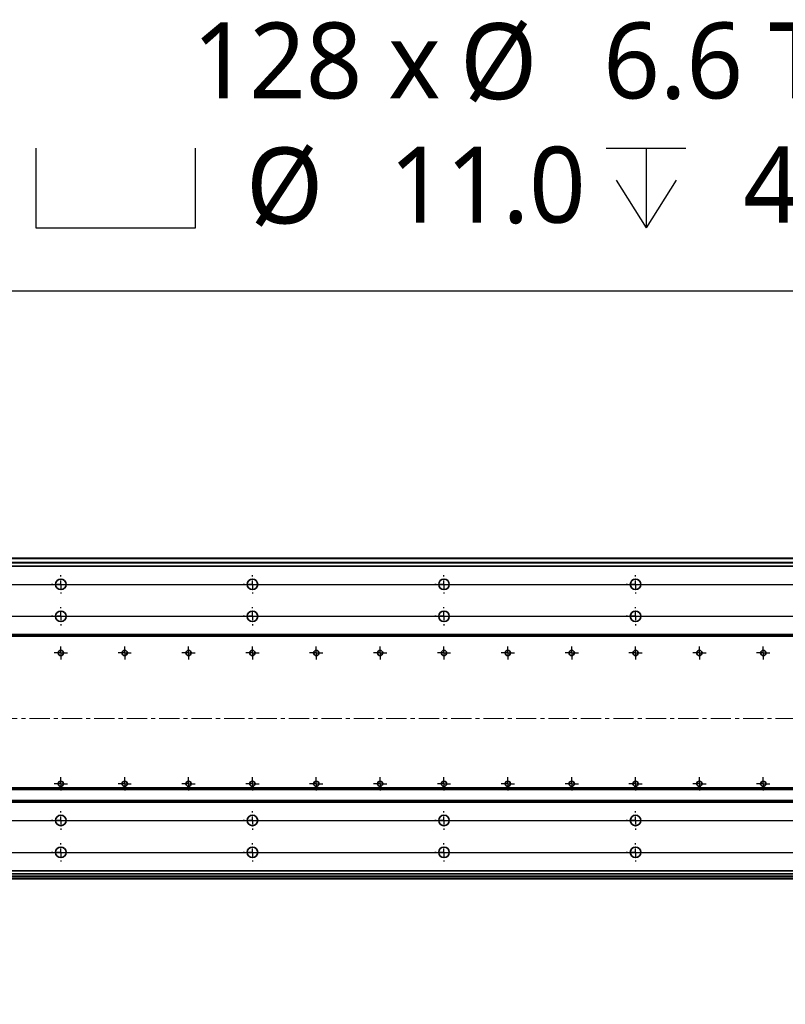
# Model space of a CAD drawing. Header units: millimetres. Extents: x 75 to 6266, y 75 to 4380.
# Tile 16 of 24: x 3172 to 3652, y 1041 to 1658. Entities that reach past the tile are written whole.
import ezdxf

# ---------------------------------------------------------------- set-up
doc = ezdxf.new("R2010")
doc.units = ezdxf.units.MM
doc.header["$LTSCALE"] = 15
doc.linetypes.add('CENTERX2', pattern=[20.32, 12.7, -2.54, 2.54, -2.54])
doc.layers.add('黑色实线', color=7, linetype='Continuous')
doc.styles.add('SLDTEXTSTYLE9', font='MSYH.TTC')
doc.dimstyles.new('SLDDIMSTYLE0', dxfattribs={"dimtxt": 52.5, "dimasz": 61.2, "dimexe": 0, "dimexo": 0.0625, "dimgap": 13.125, "dimtad": 2, "dimrnd": 1e-09, "dimzin": 4, "dimdsep": 46, "dimtxsty": 'SLDTEXTSTYLE9', "dimsah": 1, "dimcen": 0.09, "dimadec": 0, "dimazin": 1, "dimtfac": 1, "dimtmove": 0, "dimatfit": 0, "dimfxl": 0, "dimfrac": 2, "dimtolj": 1, "dimtzin": 12, "dimarcsym": 0})
doc.dimstyles.new('SLDDIMSTYLE3', dxfattribs={"dimtxt": 52.5, "dimasz": 61.2, "dimexe": 0, "dimexo": 0.0625, "dimgap": 13.125, "dimtad": 2, "dimrnd": 1e-09, "dimzin": 4, "dimdsep": 46, "dimtxsty": 'SLDTEXTSTYLE9', "dimsah": 1, "dimcen": 0.09, "dimadec": 0, "dimazin": 1, "dimtfac": 1, "dimtofl": 0, "dimtmove": 0, "dimatfit": 3, "dimfxl": 0, "dimfrac": 2, "dimtolj": 1, "dimtzin": 12, "dimarcsym": 0})
doc.dimstyles.new('SLDDIMSTYLE6', dxfattribs={"dimtxt": 47.625, "dimasz": 61.2, "dimexe": 0, "dimexo": 0.0625, "dimgap": 11.90625, "dimtad": 0, "dimtih": 1, "dimtoh": 1, "dimdec": 1, "dimrnd": 1e-09, "dimzin": 12, "dimdsep": 46, "dimtxsty": 'SLDTEXTSTYLE9', "dimblk1": 'NONE', "dimsah": 1, "dimcen": 0, "dimadec": 0, "dimazin": 3, "dimtfac": 1, "dimtmove": 0, "dimatfit": 3, "dimldrblk": 'NONE', "dimfxl": 0, "dimfrac": 2, "dimtolj": 1, "dimtzin": 12, "dimarcsym": 0})

# ---------------------------------------------------------------- blocks, each defined once
blk = doc.blocks.new('_D_20')
at = {"layer": '黑色实线', "color": 7}
for p, q in [((4597.95, 1284.22), (4597.95, 1379.47)), ((677.95, 1284.22), (4627.95, 1284.22)), ((4597.95, 1284.22), (4597.95, 1156.22)), ((677.95, 1156.22), (4627.95, 1156.22)), ((4597.95, 1156.22), (4597.95, 1060.97))]:
    blk.add_line(p, q, dxfattribs=at)
for points in [[(4597.95, 1284.22), (4605.57, 1345.42), (4590.33, 1345.42)], [(4597.95, 1156.22), (4590.33, 1095.02), (4605.57, 1095.02)]]:
    blk.add_solid(points, dxfattribs=at)
at = {"layer": '黑色实线', "color": 7, "insert": (4529.07, 1136.58), "char_height": 52.5, "attachment_point": 1, "rotation": 90, "style": 'SLDTEXTSTYLE9'}
blk.add_mtext('128.0', dxfattribs=at)
blk = doc.blocks.new('_D_21')
at = {"layer": '黑色实线', "color": 7}
for p, q in [((4741.57, 1304.22), (4741.57, 1399.47)), ((677.95, 1304.22), (4771.57, 1304.22)), ((4741.57, 1304.22), (4741.57, 1136.22)), ((677.95, 1136.22), (4771.57, 1136.22)), ((4741.57, 1136.22), (4741.57, 1040.97))]:
    blk.add_line(p, q, dxfattribs=at)
for points in [[(4741.57, 1304.22), (4749.19, 1365.42), (4733.95, 1365.42)], [(4741.57, 1136.22), (4733.95, 1075.02), (4749.19, 1075.02)]]:
    blk.add_solid(points, dxfattribs=at)
at = {"layer": '黑色实线', "color": 7, "insert": (4672.68, 1136.58), "char_height": 52.5, "attachment_point": 1, "rotation": 90, "style": 'SLDTEXTSTYLE9'}
blk.add_mtext('168.0', dxfattribs=at)
blk = doc.blocks.new('_D_22')
at = {"layer": '黑色实线', "color": 7}
for p, q in [((677.95, 1136.22), (677.95, 1518.22)), ((4397.95, 1136.22), (4397.95, 1518.22)), ((677.95, 1488.22), (4397.95, 1488.22))]:
    blk.add_line(p, q, dxfattribs=at)
for points in [[(677.95, 1488.22), (739.15, 1480.6), (739.15, 1495.84)], [(4397.95, 1488.22), (4336.75, 1495.84), (4336.75, 1480.6)]]:
    blk.add_solid(points, dxfattribs=at)
at = {"layer": '黑色实线', "color": 7, "char_height": 52.5, "attachment_point": 1, "style": 'SLDTEXTSTYLE9'}
for s, insert in [('=31x120.0(PITCH)', (2362.55, 1557.1)), ('3720.0', (2157.37, 1557.1))]:
    blk.add_mtext(s, dxfattribs=dict(at, insert=insert))
blk = doc.blocks.new('SW_SYMBOL_HOLE_SPOT')
at = {"layer": '黑色实线', "color": 0}
for p, q in [((0, 13125), (0, 1125)), ((24000, 1125), (24000, 13125)), ((0, 1125), (24000, 1125))]:
    blk.add_line(p, q, dxfattribs=at)
blk = doc.blocks.new('SW_SYMBOL_HOLE_DEPTH')
at = {"layer": '黑色实线', "color": 0}
for p, q in [((0, 13125), (12000, 13125)), ((6000, 13125), (6000, 1125)), ((1500, 8325), (6000, 1125)), ((10500, 8325), (6000, 1125))]:
    blk.add_line(p, q, dxfattribs=at)
blk = doc.blocks.new('_D_23')
at = {"layer": '黑色实线'}
for p, q in [((4315.36, 1593.52), (4232.01, 1593.52)), ((4397.05, 1307.39), (4315.36, 1593.52))]:
    blk.add_line(p, q, dxfattribs=at)
blk.add_solid([(4397.05, 1307.39), (4387.57, 1368.33), (4372.92, 1364.15)], dxfattribs=at)
at = {"layer": '黑色实线', "xscale": 0.004165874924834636, "yscale": 0.004165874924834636, "zscale": 0.004165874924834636}
for name, p in [('SW_SYMBOL_HOLE_SPOT', (3182.27, 1523.03)), ('SW_SYMBOL_HOLE_DEPTH', (3539.54, 1523.03))]:
    blk.add_blockref(name, p, dxfattribs=at)
at = {"layer": '黑色实线', "char_height": 47.625, "attachment_point": 1, "style": 'SLDTEXTSTYLE9'}
for s, insert in [('128 x ', (3280.42, 1656.47)), ('%%c', (3448.04, 1656.01)), (' 6.6 THROUGH HOLE', (3521.62, 1656.47)), ('%%c', (3313.95, 1578.09)), (' 46.0(UPSIDE DOWN)', (3609.25, 1578.55)), (' 11.0 ', (3387.53, 1578.55))]:
    blk.add_mtext(s, dxfattribs=dict(at, insert=insert))
blk = doc.blocks.new('_None')
blk = doc.blocks.new('SW_CENTERMARKSYMBOL_150')
at = {"layer": '黑色实线', "color": 0}
for p, q in [((-5, 0), (-5.8, 0)), ((0, 0), (-2.5, 0)), ((0, 5), (0, 5.8)), ((0, 0), (0, 2.5)), ((0, 0), (0, -2.5)), ((0, 0), (2.5, 0)), ((5, 0), (5.8, 0)), ((0, -5), (0, -5.8))]:
    blk.add_line(p, q, dxfattribs=at)
blk = doc.blocks.new('SW_CENTERMARKSYMBOL_151')
at = {"layer": '黑色实线', "color": 0}
for p, q in [((-5, 0), (-5.8, 0)), ((0, 0), (-2.5, 0)), ((0, 5), (0, 5.8)), ((0, 0), (0, 2.5)), ((0, 0), (0, -2.5)), ((0, 0), (2.5, 0)), ((5, 0), (5.8, 0)), ((0, -5), (0, -5.8))]:
    blk.add_line(p, q, dxfattribs=at)
blk = doc.blocks.new('SW_CENTERMARKSYMBOL_152')
at = {"layer": '黑色实线', "color": 0}
for p, q in [((-5, 0), (-5.8, 0)), ((0, 0), (-2.5, 0)), ((0, 5), (0, 5.8)), ((0, 0), (0, 2.5)), ((0, 0), (0, -2.5)), ((0, 0), (2.5, 0)), ((5, 0), (5.8, 0)), ((0, -5), (0, -5.8))]:
    blk.add_line(p, q, dxfattribs=at)
blk = doc.blocks.new('SW_CENTERMARKSYMBOL_153')
at = {"layer": '黑色实线', "color": 0}
for p, q in [((-5, 0), (-5.8, 0)), ((0, 0), (-2.5, 0)), ((0, 5), (0, 5.8)), ((0, 0), (0, 2.5)), ((0, 0), (0, -2.5)), ((0, 0), (2.5, 0)), ((5, 0), (5.8, 0)), ((0, -5), (0, -5.8))]:
    blk.add_line(p, q, dxfattribs=at)
blk = doc.blocks.new('SW_CENTERMARKSYMBOL_154')
at = {"layer": '黑色实线', "color": 0}
for p, q in [((-5, 0), (-5.8, 0)), ((0, 0), (-2.5, 0)), ((0, 5), (0, 5.8)), ((0, 0), (0, 2.5)), ((0, 0), (0, -2.5)), ((0, 0), (2.5, 0)), ((5, 0), (5.8, 0)), ((0, -5), (0, -5.8))]:
    blk.add_line(p, q, dxfattribs=at)
blk = doc.blocks.new('SW_CENTERMARKSYMBOL_155')
at = {"layer": '黑色实线', "color": 0}
for p, q in [((-5, 0), (-5.8, 0)), ((0, 0), (-2.5, 0)), ((0, 5), (0, 5.8)), ((0, 0), (0, 2.5)), ((0, 0), (0, -2.5)), ((0, 0), (2.5, 0)), ((5, 0), (5.8, 0)), ((0, -5), (0, -5.8))]:
    blk.add_line(p, q, dxfattribs=at)
blk = doc.blocks.new('SW_CENTERMARKSYMBOL_156')
at = {"layer": '黑色实线', "color": 0}
for p, q in [((-5, 0), (-5.8, 0)), ((0, 0), (-2.5, 0)), ((0, 5), (0, 5.8)), ((0, 0), (0, 2.5)), ((0, 0), (0, -2.5)), ((0, 0), (2.5, 0)), ((5, 0), (5.8, 0)), ((0, -5), (0, -5.8))]:
    blk.add_line(p, q, dxfattribs=at)
blk = doc.blocks.new('SW_CENTERMARKSYMBOL_157')
at = {"layer": '黑色实线', "color": 0}
for p, q in [((-5, 0), (-5.8, 0)), ((0, 0), (-2.5, 0)), ((0, 5), (0, 5.8)), ((0, 0), (0, 2.5)), ((0, 0), (0, -2.5)), ((0, 0), (2.5, 0)), ((5, 0), (5.8, 0)), ((0, -5), (0, -5.8))]:
    blk.add_line(p, q, dxfattribs=at)
blk = doc.blocks.new('SW_CENTERMARKSYMBOL_158')
at = {"layer": '黑色实线', "color": 0}
for p, q in [((-5, 0), (-5.8, 0)), ((0, 0), (-2.5, 0)), ((0, 5), (0, 5.8)), ((0, 0), (0, 2.5)), ((0, 0), (0, -2.5)), ((0, 0), (2.5, 0)), ((5, 0), (5.8, 0)), ((0, -5), (0, -5.8))]:
    blk.add_line(p, q, dxfattribs=at)
blk = doc.blocks.new('SW_CENTERMARKSYMBOL_159')
at = {"layer": '黑色实线', "color": 0}
for p, q in [((-5, 0), (-5.8, 0)), ((0, 0), (-2.5, 0)), ((0, 5), (0, 5.8)), ((0, 0), (0, 2.5)), ((0, 0), (0, -2.5)), ((0, 0), (2.5, 0)), ((5, 0), (5.8, 0)), ((0, -5), (0, -5.8))]:
    blk.add_line(p, q, dxfattribs=at)
blk = doc.blocks.new('SW_CENTERMARKSYMBOL_160')
at = {"layer": '黑色实线', "color": 0}
for p, q in [((-5, 0), (-5.8, 0)), ((0, 0), (-2.5, 0)), ((0, 5), (0, 5.8)), ((0, 0), (0, 2.5)), ((0, 0), (0, -2.5)), ((0, 0), (2.5, 0)), ((5, 0), (5.8, 0)), ((0, -5), (0, -5.8))]:
    blk.add_line(p, q, dxfattribs=at)
blk = doc.blocks.new('SW_CENTERMARKSYMBOL_161')
at = {"layer": '黑色实线', "color": 0}
for p, q in [((-5, 0), (-5.8, 0)), ((0, 0), (-2.5, 0)), ((0, 5), (0, 5.8)), ((0, 0), (0, 2.5)), ((0, 0), (0, -2.5)), ((0, 0), (2.5, 0)), ((5, 0), (5.8, 0)), ((0, -5), (0, -5.8))]:
    blk.add_line(p, q, dxfattribs=at)
blk = doc.blocks.new('SW_CENTERMARKSYMBOL_162')
at = {"layer": '黑色实线', "color": 0}
for p, q in [((-5, 0), (-5.8, 0)), ((0, 0), (-2.5, 0)), ((0, 5), (0, 5.8)), ((0, 0), (0, 2.5)), ((0, 0), (0, -2.5)), ((0, 0), (2.5, 0)), ((5, 0), (5.8, 0)), ((0, -5), (0, -5.8))]:
    blk.add_line(p, q, dxfattribs=at)
blk = doc.blocks.new('SW_CENTERMARKSYMBOL_163')
at = {"layer": '黑色实线', "color": 0}
for p, q in [((-5, 0), (-5.8, 0)), ((0, 0), (-2.5, 0)), ((0, 5), (0, 5.8)), ((0, 0), (0, 2.5)), ((0, 0), (0, -2.5)), ((0, 0), (2.5, 0)), ((5, 0), (5.8, 0)), ((0, -5), (0, -5.8))]:
    blk.add_line(p, q, dxfattribs=at)
blk = doc.blocks.new('SW_CENTERMARKSYMBOL_164')
at = {"layer": '黑色实线', "color": 0}
for p, q in [((-5, 0), (-5.8, 0)), ((0, 0), (-2.5, 0)), ((0, 5), (0, 5.8)), ((0, 0), (0, 2.5)), ((0, 0), (0, -2.5)), ((0, 0), (2.5, 0)), ((5, 0), (5.8, 0)), ((0, -5), (0, -5.8))]:
    blk.add_line(p, q, dxfattribs=at)
blk = doc.blocks.new('SW_CENTERMARKSYMBOL_165')
at = {"layer": '黑色实线', "color": 0}
for p, q in [((-5, 0), (-5.8, 0)), ((0, 0), (-2.5, 0)), ((0, 5), (0, 5.8)), ((0, 0), (0, 2.5)), ((0, 0), (0, -2.5)), ((0, 0), (2.5, 0)), ((5, 0), (5.8, 0)), ((0, -5), (0, -5.8))]:
    blk.add_line(p, q, dxfattribs=at)
blk = doc.blocks.new('SW_CENTERMARKSYMBOL_262')
at = {"layer": '黑色实线', "color": 0}
for p, q in [((-2.5, 0), (-4.15, 0)), ((0, 0), (-2.5, 0)), ((0, 2.5), (0, 4.15)), ((0, 0), (0, 2.5)), ((0, 0), (0, -2.5)), ((0, 0), (2.5, 0)), ((2.5, 0), (4.15, 0)), ((0, -2.5), (0, -4.15))]:
    blk.add_line(p, q, dxfattribs=at)
blk = doc.blocks.new('SW_CENTERMARKSYMBOL_263')
at = {"layer": '黑色实线', "color": 0}
for p, q in [((-2.5, 0), (-4.15, 0)), ((0, 0), (-2.5, 0)), ((0, 2.5), (0, 4.15)), ((0, 0), (0, 2.5)), ((0, 0), (0, -2.5)), ((0, 0), (2.5, 0)), ((2.5, 0), (4.15, 0)), ((0, -2.5), (0, -4.15))]:
    blk.add_line(p, q, dxfattribs=at)
blk = doc.blocks.new('SW_CENTERMARKSYMBOL_264')
at = {"layer": '黑色实线', "color": 0}
for p, q in [((-2.5, 0), (-4.15, 0)), ((0, 0), (-2.5, 0)), ((0, 2.5), (0, 4.15)), ((0, 0), (0, 2.5)), ((0, 0), (0, -2.5)), ((0, 0), (2.5, 0)), ((2.5, 0), (4.15, 0)), ((0, -2.5), (0, -4.15))]:
    blk.add_line(p, q, dxfattribs=at)
blk = doc.blocks.new('SW_CENTERMARKSYMBOL_265')
at = {"layer": '黑色实线', "color": 0}
for p, q in [((-2.5, 0), (-4.15, 0)), ((0, 0), (-2.5, 0)), ((0, 2.5), (0, 4.15)), ((0, 0), (0, 2.5)), ((0, 0), (0, -2.5)), ((0, 0), (2.5, 0)), ((2.5, 0), (4.15, 0)), ((0, -2.5), (0, -4.15))]:
    blk.add_line(p, q, dxfattribs=at)
blk = doc.blocks.new('SW_CENTERMARKSYMBOL_266')
at = {"layer": '黑色实线', "color": 0}
for p, q in [((-2.5, 0), (-4.15, 0)), ((0, 0), (-2.5, 0)), ((0, 2.5), (0, 4.15)), ((0, 0), (0, 2.5)), ((0, 0), (0, -2.5)), ((0, 0), (2.5, 0)), ((2.5, 0), (4.15, 0)), ((0, -2.5), (0, -4.15))]:
    blk.add_line(p, q, dxfattribs=at)
blk = doc.blocks.new('SW_CENTERMARKSYMBOL_267')
at = {"layer": '黑色实线', "color": 0}
for p, q in [((-2.5, 0), (-4.15, 0)), ((0, 0), (-2.5, 0)), ((0, 2.5), (0, 4.15)), ((0, 0), (0, 2.5)), ((0, 0), (0, -2.5)), ((0, 0), (2.5, 0)), ((2.5, 0), (4.15, 0)), ((0, -2.5), (0, -4.15))]:
    blk.add_line(p, q, dxfattribs=at)
blk = doc.blocks.new('SW_CENTERMARKSYMBOL_268')
at = {"layer": '黑色实线', "color": 0}
for p, q in [((-2.5, 0), (-4.15, 0)), ((0, 0), (-2.5, 0)), ((0, 2.5), (0, 4.15)), ((0, 0), (0, 2.5)), ((0, 0), (0, -2.5)), ((0, 0), (2.5, 0)), ((2.5, 0), (4.15, 0)), ((0, -2.5), (0, -4.15))]:
    blk.add_line(p, q, dxfattribs=at)
blk = doc.blocks.new('SW_CENTERMARKSYMBOL_269')
at = {"layer": '黑色实线', "color": 0}
for p, q in [((-2.5, 0), (-4.15, 0)), ((0, 0), (-2.5, 0)), ((0, 2.5), (0, 4.15)), ((0, 0), (0, 2.5)), ((0, 0), (0, -2.5)), ((0, 0), (2.5, 0)), ((2.5, 0), (4.15, 0)), ((0, -2.5), (0, -4.15))]:
    blk.add_line(p, q, dxfattribs=at)
blk = doc.blocks.new('SW_CENTERMARKSYMBOL_270')
at = {"layer": '黑色实线', "color": 0}
for p, q in [((-2.5, 0), (-4.15, 0)), ((0, 0), (-2.5, 0)), ((0, 2.5), (0, 4.15)), ((0, 0), (0, 2.5)), ((0, 0), (0, -2.5)), ((0, 0), (2.5, 0)), ((2.5, 0), (4.15, 0)), ((0, -2.5), (0, -4.15))]:
    blk.add_line(p, q, dxfattribs=at)
blk = doc.blocks.new('SW_CENTERMARKSYMBOL_271')
at = {"layer": '黑色实线', "color": 0}
for p, q in [((-2.5, 0), (-4.15, 0)), ((0, 0), (-2.5, 0)), ((0, 2.5), (0, 4.15)), ((0, 0), (0, 2.5)), ((0, 0), (0, -2.5)), ((0, 0), (2.5, 0)), ((2.5, 0), (4.15, 0)), ((0, -2.5), (0, -4.15))]:
    blk.add_line(p, q, dxfattribs=at)
blk = doc.blocks.new('SW_CENTERMARKSYMBOL_272')
at = {"layer": '黑色实线', "color": 0}
for p, q in [((-2.5, 0), (-4.15, 0)), ((0, 0), (-2.5, 0)), ((0, 2.5), (0, 4.15)), ((0, 0), (0, 2.5)), ((0, 0), (0, -2.5)), ((0, 0), (2.5, 0)), ((2.5, 0), (4.15, 0)), ((0, -2.5), (0, -4.15))]:
    blk.add_line(p, q, dxfattribs=at)
blk = doc.blocks.new('SW_CENTERMARKSYMBOL_273')
at = {"layer": '黑色实线', "color": 0}
for p, q in [((-2.5, 0), (-4.15, 0)), ((0, 0), (-2.5, 0)), ((0, 2.5), (0, 4.15)), ((0, 0), (0, 2.5)), ((0, 0), (0, -2.5)), ((0, 0), (2.5, 0)), ((2.5, 0), (4.15, 0)), ((0, -2.5), (0, -4.15))]:
    blk.add_line(p, q, dxfattribs=at)
blk = doc.blocks.new('SW_CENTERMARKSYMBOL_274')
at = {"layer": '黑色实线', "color": 0}
for p, q in [((-2.5, 0), (-4.15, 0)), ((0, 0), (-2.5, 0)), ((0, 2.5), (0, 4.15)), ((0, 0), (0, 2.5)), ((0, 0), (0, -2.5)), ((0, 0), (2.5, 0)), ((2.5, 0), (4.15, 0)), ((0, -2.5), (0, -4.15))]:
    blk.add_line(p, q, dxfattribs=at)
blk = doc.blocks.new('SW_CENTERMARKSYMBOL_275')
at = {"layer": '黑色实线', "color": 0}
for p, q in [((-2.5, 0), (-4.15, 0)), ((0, 0), (-2.5, 0)), ((0, 2.5), (0, 4.15)), ((0, 0), (0, 2.5)), ((0, 0), (0, -2.5)), ((0, 0), (2.5, 0)), ((2.5, 0), (4.15, 0)), ((0, -2.5), (0, -4.15))]:
    blk.add_line(p, q, dxfattribs=at)
blk = doc.blocks.new('SW_CENTERMARKSYMBOL_276')
at = {"layer": '黑色实线', "color": 0}
for p, q in [((-2.5, 0), (-4.15, 0)), ((0, 0), (-2.5, 0)), ((0, 2.5), (0, 4.15)), ((0, 0), (0, 2.5)), ((0, 0), (0, -2.5)), ((0, 0), (2.5, 0)), ((2.5, 0), (4.15, 0)), ((0, -2.5), (0, -4.15))]:
    blk.add_line(p, q, dxfattribs=at)
blk = doc.blocks.new('SW_CENTERMARKSYMBOL_277')
at = {"layer": '黑色实线', "color": 0}
for p, q in [((-2.5, 0), (-4.15, 0)), ((0, 0), (-2.5, 0)), ((0, 2.5), (0, 4.15)), ((0, 0), (0, 2.5)), ((0, 0), (0, -2.5)), ((0, 0), (2.5, 0)), ((2.5, 0), (4.15, 0)), ((0, -2.5), (0, -4.15))]:
    blk.add_line(p, q, dxfattribs=at)
blk = doc.blocks.new('SW_CENTERMARKSYMBOL_278')
at = {"layer": '黑色实线', "color": 0}
for p, q in [((-2.5, 0), (-4.15, 0)), ((0, 0), (-2.5, 0)), ((0, 2.5), (0, 4.15)), ((0, 0), (0, 2.5)), ((0, 0), (0, -2.5)), ((0, 0), (2.5, 0)), ((2.5, 0), (4.15, 0)), ((0, -2.5), (0, -4.15))]:
    blk.add_line(p, q, dxfattribs=at)
blk = doc.blocks.new('SW_CENTERMARKSYMBOL_279')
at = {"layer": '黑色实线', "color": 0}
for p, q in [((-2.5, 0), (-4.15, 0)), ((0, 0), (-2.5, 0)), ((0, 2.5), (0, 4.15)), ((0, 0), (0, 2.5)), ((0, 0), (0, -2.5)), ((0, 0), (2.5, 0)), ((2.5, 0), (4.15, 0)), ((0, -2.5), (0, -4.15))]:
    blk.add_line(p, q, dxfattribs=at)
blk = doc.blocks.new('SW_CENTERMARKSYMBOL_280')
at = {"layer": '黑色实线', "color": 0}
for p, q in [((-2.5, 0), (-4.15, 0)), ((0, 0), (-2.5, 0)), ((0, 2.5), (0, 4.15)), ((0, 0), (0, 2.5)), ((0, 0), (0, -2.5)), ((0, 0), (2.5, 0)), ((2.5, 0), (4.15, 0)), ((0, -2.5), (0, -4.15))]:
    blk.add_line(p, q, dxfattribs=at)
blk = doc.blocks.new('SW_CENTERMARKSYMBOL_281')
at = {"layer": '黑色实线', "color": 0}
for p, q in [((-2.5, 0), (-4.15, 0)), ((0, 0), (-2.5, 0)), ((0, 2.5), (0, 4.15)), ((0, 0), (0, 2.5)), ((0, 0), (0, -2.5)), ((0, 0), (2.5, 0)), ((2.5, 0), (4.15, 0)), ((0, -2.5), (0, -4.15))]:
    blk.add_line(p, q, dxfattribs=at)
blk = doc.blocks.new('SW_CENTERMARKSYMBOL_282')
at = {"layer": '黑色实线', "color": 0}
for p, q in [((-2.5, 0), (-4.15, 0)), ((0, 0), (-2.5, 0)), ((0, 2.5), (0, 4.15)), ((0, 0), (0, 2.5)), ((0, 0), (0, -2.5)), ((0, 0), (2.5, 0)), ((2.5, 0), (4.15, 0)), ((0, -2.5), (0, -4.15))]:
    blk.add_line(p, q, dxfattribs=at)
blk = doc.blocks.new('SW_CENTERMARKSYMBOL_283')
at = {"layer": '黑色实线', "color": 0}
for p, q in [((-2.5, 0), (-4.15, 0)), ((0, 0), (-2.5, 0)), ((0, 2.5), (0, 4.15)), ((0, 0), (0, 2.5)), ((0, 0), (0, -2.5)), ((0, 0), (2.5, 0)), ((2.5, 0), (4.15, 0)), ((0, -2.5), (0, -4.15))]:
    blk.add_line(p, q, dxfattribs=at)
blk = doc.blocks.new('SW_CENTERMARKSYMBOL_284')
at = {"layer": '黑色实线', "color": 0}
for p, q in [((-2.5, 0), (-4.15, 0)), ((0, 0), (-2.5, 0)), ((0, 2.5), (0, 4.15)), ((0, 0), (0, 2.5)), ((0, 0), (0, -2.5)), ((0, 0), (2.5, 0)), ((2.5, 0), (4.15, 0)), ((0, -2.5), (0, -4.15))]:
    blk.add_line(p, q, dxfattribs=at)
blk = doc.blocks.new('SW_CENTERMARKSYMBOL_285')
at = {"layer": '黑色实线', "color": 0}
for p, q in [((-2.5, 0), (-4.15, 0)), ((0, 0), (-2.5, 0)), ((0, 2.5), (0, 4.15)), ((0, 0), (0, 2.5)), ((0, 0), (0, -2.5)), ((0, 0), (2.5, 0)), ((2.5, 0), (4.15, 0)), ((0, -2.5), (0, -4.15))]:
    blk.add_line(p, q, dxfattribs=at)

msp = doc.modelspace()

# ---------------------------------------------------------------- linework, layer by layer
at = {"color": 7, "linetype": 'Continuous', "lineweight": 35}
for p, q in [((647.954983, 1317.7164944), (4427.9549544, 1317.7164944)), ((647.954983, 1315.7164903), (4427.9549544, 1315.7164903)), ((4245.4549496, 1320.716493), (830.4549878, 1320.716493)), ((4427.9549544, 1272.7164889), (647.954983, 1272.7164889)), ((4427.9549544, 1271.7164906), (647.954983, 1271.7164906)), ((4427.9549544, 1176.716488), (647.954983, 1176.716488)), ((4427.9549544, 1175.7164897), (647.954983, 1175.7164897)), ((4427.9549544, 1168.7164867), (647.954983, 1168.7164867)), ((647.954983, 1167.7164884), (4427.9549544, 1167.7164884)), ((647.954983, 1124.7155519), (4427.9549544, 1124.7155519)), ((4427.9549544, 1122.7164866), (647.954983, 1122.7164866)), ((4317.9549401, 1122.7160247), (757.9549973, 1122.7160247)), ((4317.9549401, 1121.2160217), (757.9549973, 1121.2160217)), ((4264.455003, 1119.716488), (1091.455025, 1119.716488))]:
    msp.add_line(p, q, dxfattribs=at)
at = {"color": 8, "linetype": 'Continuous', "lineweight": 35}
for p, q in [((4245.4549496, 1320.4164879), (830.4549878, 1320.4164879)), ((4235.4549592, 1318.016492), (840.4549783, 1318.016492)), ((4264.4600098, 1120.0164856), (1091.449899, 1120.0164856)), ((4264.455003, 1119.716488), (1091.455025, 1119.716488))]:
    msp.add_line(p, q, dxfattribs=at)
at = {"color": 7, "linetype": 'Continuous', "lineweight": 35}
for centre, radius in [((3197.9549687, 1304.2160211), 3.3), ((3317.9549687, 1304.2160211), 3.3), ((3437.9549687, 1304.2160211), 3.3), ((3557.9549687, 1304.2160211), 3.3), ((3197.9549687, 1284.2160211), 3.3), ((3317.9549687, 1284.2160211), 3.3), ((3437.9549687, 1284.2160211), 3.3), ((3557.9549687, 1284.2160211), 3.3), ((3197.9549687, 1261.2160211), 1.65), ((3237.9549687, 1261.2160211), 1.65), ((3277.9549687, 1261.2160211), 1.65), ((3317.9549687, 1261.2160211), 1.65), ((3357.9549687, 1261.2160211), 1.65), ((3397.9549687, 1261.2160211), 1.65), ((3437.9549687, 1261.2160211), 1.65), ((3477.9549687, 1261.2160211), 1.65), ((3517.9549687, 1261.2160211), 1.65), ((3557.9549687, 1261.2160211), 1.65), ((3597.9549687, 1261.2160211), 1.65), ((3637.9549687, 1261.2160211), 1.65), ((3197.9549687, 1179.2160211), 1.65), ((3237.9549687, 1179.2160211), 1.65), ((3277.9549687, 1179.2160211), 1.65), ((3317.9549687, 1179.2160211), 1.65), ((3357.9549687, 1179.2160211), 1.65), ((3397.9549687, 1179.2160211), 1.65), ((3437.9549687, 1179.2160211), 1.65), ((3477.9549687, 1179.2160211), 1.65), ((3517.9549687, 1179.2160211), 1.65), ((3557.9549687, 1179.2160211), 1.65), ((3597.9549687, 1179.2160211), 1.65), ((3637.9549687, 1179.2160211), 1.65), ((3197.9549687, 1156.2160211), 3.3), ((3317.9549687, 1156.2160211), 3.3), ((3437.9549687, 1156.2160211), 3.3), ((3557.9549687, 1156.2160211), 3.3), ((3197.9549687, 1136.2160211), 3.3), ((3317.9549687, 1136.2160211), 3.3), ((3437.9549687, 1136.2160211), 3.3), ((3557.9549687, 1136.2160211), 3.3)]:
    msp.add_circle(centre, radius, dxfattribs=at)
at = {"layer": '黑色实线', "color": 7, "linetype": 'CENTERX2', "lineweight": 18, "ltscale": 0.066667}
msp.add_line((617.9549687, 1220.2160211), (4457.9549687, 1220.2160211), dxfattribs=at)

# ---------------------------------------------------------------- block references
at = {"layer": '黑色实线', "color": 7}
for name, p in [('SW_CENTERMARKSYMBOL_153', (3197.9549687, 1304.2160211)), ('SW_CENTERMARKSYMBOL_157', (3317.9549687, 1304.2160211)), ('SW_CENTERMARKSYMBOL_161', (3437.9549687, 1304.2160211)), ('SW_CENTERMARKSYMBOL_165', (3557.9549687, 1304.2160211)), ('SW_CENTERMARKSYMBOL_151', (3197.9549687, 1284.2160211)), ('SW_CENTERMARKSYMBOL_155', (3317.9549687, 1284.2160211)), ('SW_CENTERMARKSYMBOL_159', (3437.9549687, 1284.2160211)), ('SW_CENTERMARKSYMBOL_163', (3557.9549687, 1284.2160211)), ('SW_CENTERMARKSYMBOL_263', (3197.9549687, 1261.2160211)), ('SW_CENTERMARKSYMBOL_265', (3237.9549687, 1261.2160211)), ('SW_CENTERMARKSYMBOL_267', (3277.9549687, 1261.2160211)), ('SW_CENTERMARKSYMBOL_269', (3317.9549687, 1261.2160211)), ('SW_CENTERMARKSYMBOL_271', (3357.9549687, 1261.2160211)), ('SW_CENTERMARKSYMBOL_273', (3397.9549687, 1261.2160211)), ('SW_CENTERMARKSYMBOL_275', (3437.9549687, 1261.2160211)), ('SW_CENTERMARKSYMBOL_277', (3477.9549687, 1261.2160211)), ('SW_CENTERMARKSYMBOL_279', (3517.9549687, 1261.2160211)), ('SW_CENTERMARKSYMBOL_281', (3557.9549687, 1261.2160211)), ('SW_CENTERMARKSYMBOL_283', (3597.9549687, 1261.2160211)), ('SW_CENTERMARKSYMBOL_285', (3637.9549687, 1261.2160211)), ('SW_CENTERMARKSYMBOL_262', (3197.9549687, 1179.2160211)), ('SW_CENTERMARKSYMBOL_264', (3237.9549687, 1179.2160211)), ('SW_CENTERMARKSYMBOL_266', (3277.9549687, 1179.2160211)), ('SW_CENTERMARKSYMBOL_268', (3317.9549687, 1179.2160211)), ('SW_CENTERMARKSYMBOL_270', (3357.9549687, 1179.2160211)), ('SW_CENTERMARKSYMBOL_272', (3397.9549687, 1179.2160211)), ('SW_CENTERMARKSYMBOL_274', (3437.9549687, 1179.2160211)), ('SW_CENTERMARKSYMBOL_276', (3477.9549687, 1179.2160211)), ('SW_CENTERMARKSYMBOL_278', (3517.9549687, 1179.2160211)), ('SW_CENTERMARKSYMBOL_280', (3557.9549687, 1179.2160211)), ('SW_CENTERMARKSYMBOL_282', (3597.9549687, 1179.2160211)), ('SW_CENTERMARKSYMBOL_284', (3637.9549687, 1179.2160211)), ('SW_CENTERMARKSYMBOL_150', (3197.9549687, 1156.2160211)), ('SW_CENTERMARKSYMBOL_154', (3317.9549687, 1156.2160211)), ('SW_CENTERMARKSYMBOL_158', (3437.9549687, 1156.2160211)), ('SW_CENTERMARKSYMBOL_162', (3557.9549687, 1156.2160211)), ('SW_CENTERMARKSYMBOL_152', (3197.9549687, 1136.2160211)), ('SW_CENTERMARKSYMBOL_156', (3317.9549687, 1136.2160211)), ('SW_CENTERMARKSYMBOL_160', (3437.9549687, 1136.2160211)), ('SW_CENTERMARKSYMBOL_164', (3557.9549687, 1136.2160211))]:
    msp.add_blockref(name, p, dxfattribs=at)

# ---------------------------------------------------------------- dimensions: what is measured, and where the dimension line sits
at = {"layer": '黑色实线'}
dim = msp.add_diameter_dim_2p(p1=(4398.8609452, 1301.0428198), p2=(4397.0489923, 1307.3892225), text='128 x <> THROUGH HOLE\\P{\\fGDT;v}%%c 11.0 {\\fGDT;x} 46.0(UPSIDE DOWN)\\P', dimstyle='SLDDIMSTYLE6', dxfattribs=at)
dim.commit()
dim.dimension.update_dxf_attribs({"geometry": '_D_23', "text_midpoint": (3695.2369105, 1593.5215237), "dimtype": 163})
at = {"layer": '黑色实线', "color": 7}
dim = msp.add_linear_dim(base=(4397.9549687, 1488.2164888), p1=(677.9549687, 1136.2160211), p2=(4397.9549687, 1136.2160211), text='<>=31x120.0(PITCH)', dimstyle='SLDDIMSTYLE3', dxfattribs=at)
dim.commit()
dim.dimension.update_dxf_attribs({"geometry": '_D_22', "text_midpoint": (2537.9549687, 1488.2164888), "dimtype": 160})
for base, p1, p2, picture, middle in [((4741.5682898, 1136.2160211), (677.9549687, 1304.2160211), (677.9549687, 1136.2160211), '_D_21', (4741.5682898, 1220.2160211)), ((4597.9549687, 1156.2160211), (677.9549687, 1284.2160211), (677.9549687, 1156.2160211), '_D_20', (4597.9549687, 1220.2160211))]:
    dim = msp.add_linear_dim(base=base, p1=p1, p2=p2, angle=90, dimstyle='SLDDIMSTYLE0', dxfattribs=at)
    dim.commit()
    dim.dimension.update_dxf_attribs({"geometry": picture, "text_midpoint": middle, "dimtype": 160})

doc.saveas('drawing.dxf')
